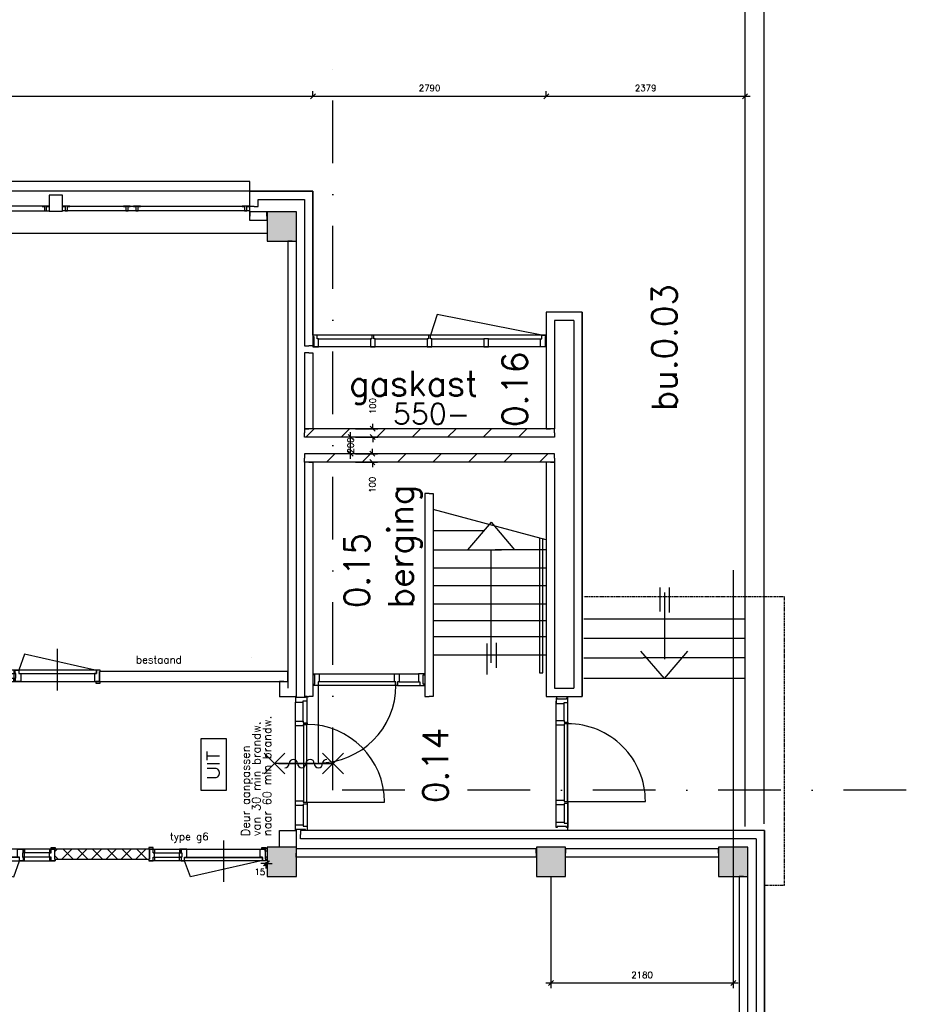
# Model space of a CAD drawing. Extents: x -29284 to 2055880, y -64816 to 121103.
# Tile 64 of 123: x 62449 to 73055, y 35941 to 47720. Entities that reach past the tile are written whole.
import ezdxf
from ezdxf.enums import TextEntityAlignment as Align

# ---------------------------------------------------------------- set-up
doc = ezdxf.new("R2010")
doc.units = 0
doc.header["$LTSCALE"] = 50
doc.header["$MEASUREMENT"] = 0
doc.header["$PDMODE"] = 3
doc.header["$PDSIZE"] = 0.1
doc.linetypes.add('DASHDOT', pattern=[1, 0.5, -0.25, 0, -0.25])
doc.linetypes.add('HIDDEN', pattern=[0.375, 0.25, -0.125])
doc.layers.get('0').update_dxf_attribs({"linetype": 'CONTINUOUS'})
doc.layers.get('DEFPOINTS').update_dxf_attribs({"linetype": 'CONTINUOUS'})
for name, color, linetype in [('_BESTAAND_ONGEIJZIGD', 8, 'CONTINUOUS'), ('_BRANDCOMPART', 6, 'DASHDOT'), ('_DETAILNUMMERS', 4, 'CONTINUOUS'), ('_KOLOMBESTAAND', 212, 'CONTINUOUS'), ('A--A22--_F123-', 9, 'CONTINUOUS'), ('A--L21--', 3, 'CONTINUOUS'), ('A--L22--', 3, 'CONTINUOUS'), ('A--L22--_F-2--', 7, 'CONTINUOUS'), ('A--L28--', 7, 'CONTINUOUS'), ('A--L32--', 7, 'CONTINUOUS'), ('A--L32--_F-2--', 7, 'CONTINUOUS'), ('A--L32--_F123-', 1, 'CONTINUOUS'), ('A--L63--', 7, 'CONTINUOUS'), ('A--L65--', 7, 'CONTINUOUS'), ('A--L65--_F-23-', 7, 'CONTINUOUS'), ('A--L65--_F123-', 7, 'CONTINUOUS'), ('A--M$1A-_F123-', 1, 'CONTINUOUS'), ('A--M1$A-_F123-', 1, 'CONTINUOUS'), ('A--T$1A-25_TEKST', 2, 'CONTINUOUS'), ('A--T$1A-_F123-_25MM', 3, 'CONTINUOUS'), ('A--T$1A-_F123-_RN', 4, 'CONTINUOUS'), ('A--T63--_F123-', 1, 'CONTINUOUS'), ('L1', 1, 'CONTINUOUS'), ('L21NIEUW', 7, 'CONTINUOUS'), ('TEKST_KOZIJNMERK', 2, 'CONTINUOUS'), ('X--LR---_CP', 7, 'CONTINUOUS')]:
    doc.layers.add(name, color=color, linetype=linetype)
doc.layers.add('bruto vloeroppervlak', color=3, linetype='CONTINUOUS', plot=False)
doc.styles.add('ALFA-0_25', font='ROMANS')
doc.styles.add('B-01', font='SIMPLEX.SHX', dxfattribs={"width": 0.8, "height": 4.5})
doc.styles.add('HIEMSTRA', font='romans.shx')
doc.dimstyles.new('STANDARD$0', dxfattribs={"dimscale": 30, "dimtxt": 2.5, "dimasz": 2, "dimexe": 2, "dimexo": 0, "dimgap": 2, "dimtad": 1, "dimdec": 0, "dimzin": 0, "dimdsep": 46, "dimtxsty": 'ALFA-0_25', "dimblk1": 'OBLIQUE', "dimblk2": 'OBLIQUE', "dimsah": 1, "dimcen": -3, "dimdle": 2, "dimclrd": 1, "dimclre": 1, "dimclrt": 2, "dimadec": 0, "dimazin": 0, "dimtfac": 0.666667, "dimtofl": 0, "dimtmove": 2, "dimatfit": 3, "dimldrblk": 'OBLIQUE', "dimfxl": 1, "dimtvp": 0.833333, "dimtolj": 1, "dimtzin": 0, "dimarcsym": 0})

# ---------------------------------------------------------------- blocks, each defined once
blk = doc.blocks.new('*U1578')
at = {"layer": 'A--L21--', "color": 8, "linetype": 'Continuous'}
for points in [[(-50, 50), (-50, 50), (705, 50), (705, 50)], [(-50, 50), (-50, 50), (705, 50), (705, 50)], [(-50, 50), (-50, 50), (705, 50), (705, 50)], [(50, -50), (50, -50), (605, -50), (605, -50)]]:
    blk.add_lwpolyline(points, dxfattribs=at)
blk = doc.blocks.new('*U1577')
at = {"layer": 'A--L21--', "color": 8, "linetype": 'Continuous'}
for points in [[(0, 0), (-50, 0), (-50, -2805), (0, -2805)], [(0, 0), (50, 0), (50, -2805), (0, -2805)], [(0, 0), (50, 0), (50, -2805), (0, -2805)], [(0, 0), (50, 0), (50, -2805), (0, -2805)]]:
    blk.add_lwpolyline(points, dxfattribs=at)
blk = doc.blocks.new('*U1576')
at = {"layer": 'A--L21--', "color": 8, "linetype": 'Continuous'}
for points in [[(0, 0), (-50, 0), (-50, 182), (-50, 182)], [(0, 0), (-50, 0), (-50, 182), (-50, 182)], [(0, 0), (-50, 0), (-50, 182), (-50, 182)], [(0, 0), (50, 0), (50, 82), (50, 82)]]:
    blk.add_lwpolyline(points, dxfattribs=at)
blk = doc.blocks.new('*U1575')
at = {"layer": 'A--L21--', "color": 8, "linetype": 'Continuous'}
for points in [[(0, 0), (-50, 0), (-50, -5350), (-50, -5350)], [(0, 0), (50, 0), (50, -5450), (50, -5450)], [(0, 0), (50, 0), (50, -5450), (50, -5450)], [(0, 0), (50, 0), (50, -5450), (50, -5450)]]:
    blk.add_lwpolyline(points, dxfattribs=at)
blk = doc.blocks.new('*U1574')
at = {"layer": 'A--L21--', "color": 8, "linetype": 'Continuous'}
for points in [[(0, 0), (0, 50), (-205, 50), (-205, 0)], [(0, 0), (0, -50), (-205, -50), (-205, 0)], [(0, 0), (0, -50), (-205, -50), (-205, 0)], [(0, 0), (0, -50), (-205, -50), (-205, 0)]]:
    blk.add_lwpolyline(points, dxfattribs=at)
blk = doc.blocks.new('*U1573')
at = {"layer": 'A--L21--', "color": 8, "linetype": 'Continuous'}
for points in [[(0, 0), (-50, 0), (-50, -2805), (-50, -2805)], [(0, 0), (-50, 0), (-50, -2805), (-50, -2805)], [(0, 0), (-50, 0), (-50, -2805), (-50, -2805)], [(0, 0), (50, 0), (50, -2705), (50, -2705)]]:
    blk.add_lwpolyline(points, dxfattribs=at)
blk = doc.blocks.new('*U1572')
at = {"layer": 'A--L21--', "color": 8, "linetype": 'Continuous'}
for points in [[(50, 50), (50, 50), (-380, 50), (-380, 50)], [(50, 50), (50, 50), (-380, 50), (-380, 50)], [(50, 50), (50, 50), (-380, 50), (-380, 50)], [(-50, -50), (-50, -50), (-280, -50), (-280, -50)]]:
    blk.add_lwpolyline(points, dxfattribs=at)
blk = doc.blocks.new('*U1571')
at = {"layer": 'A--L21--', "color": 8, "linetype": 'Continuous'}
for points in [[(50, 50), (50, 50), (50, -4548), (50, -4548)], [(50, 50), (50, 50), (50, -4548), (50, -4548)], [(50, 50), (50, 50), (50, -4548), (50, -4548)], [(-50, -50), (-50, -50), (-50, -4448), (-50, -4448)]]:
    blk.add_lwpolyline(points, dxfattribs=at)
blk = doc.blocks.new('*U1570')
at = {"layer": 'A--L21--', "color": 8, "linetype": 'Continuous'}
for points in [[(50, 50), (50, 50), (-5500, 50), (-5500, 0)], [(50, 50), (50, 50), (-5500, 50), (-5500, 0)], [(50, 50), (50, 50), (-5500, 50), (-5500, 0)], [(-50, -50), (-50, -50), (-5500, -50), (-5500, 0)]]:
    blk.add_lwpolyline(points, dxfattribs=at)
blk = doc.blocks.new('*U1569')
at = {"layer": 'A--L21--', "color": 8, "linetype": 'Continuous'}
for points in [[(0, 0), (0, 50), (-2869.9877, 50), (-2869.9877, 0)], [(0, 0), (0, -50), (-2869.9877, -50), (-2869.9877, 0)], [(0, 0), (0, -50), (-2869.9877, -50), (-2869.9877, 0)], [(0, 0), (0, -50), (-2869.9877, -50), (-2869.9877, 0)]]:
    blk.add_lwpolyline(points, dxfattribs=at)
blk = doc.blocks.new('*U1568')
at = {"layer": 'A--L21--', "color": 8, "linetype": 'Continuous'}
for points in [[(0, 0), (0, 50), (-1830.0123, 50), (-1830.0123, 0)], [(0, 0), (0, -50), (-1830.0123, -50), (-1830.0123, 0)], [(0, 0), (0, -50), (-1830.0123, -50), (-1830.0123, 0)], [(0, 0), (0, -50), (-1830.0123, -50), (-1830.0123, 0)]]:
    blk.add_lwpolyline(points, dxfattribs=at)
blk = doc.blocks.new('*U1567')
at = {"layer": 'A--L21--', "color": 8, "linetype": 'Continuous'}
for points in [[(0, 0), (-50, 0), (-50, -181), (-50, -181)], [(0, 0), (50, 0), (50, -81), (50, -81)], [(0, 0), (50, 0), (50, -81), (50, -81)], [(0, 0), (50, 0), (50, -81), (50, -81)]]:
    blk.add_lwpolyline(points, dxfattribs=at)
blk = doc.blocks.new('*U1566')
at = {"layer": 'A--L21--', "color": 8, "linetype": 'Continuous'}
for points in [[(50, 50), (50, 50), (50, 50), (50, 50)], [(-50, -50), (-50, -50), (150, -50), (150, -50)], [(-50, -50), (-50, -50), (150, -50), (150, -50)], [(-50, -50), (-50, -50), (150, -50), (150, -50)]]:
    blk.add_lwpolyline(points, dxfattribs=at)
blk = doc.blocks.new('*U1565')
at = {"layer": 'A--L21--', "color": 8, "linetype": 'Continuous'}
for points in [[(50, 50), (50, 50), (280, 50), (280, 50)], [(-50, -50), (-50, -50), (380, -50), (380, -50)], [(-50, -50), (-50, -50), (380, -50), (380, -50)], [(-50, -50), (-50, -50), (380, -50), (380, -50)]]:
    blk.add_lwpolyline(points, dxfattribs=at)
blk = doc.blocks.new('*U1564')
at = {"layer": 'A--L21--', "color": 8, "linetype": 'Continuous'}
for points in [[(0, 0), (-50, 0), (-50, -2430), (0, -2430)], [(0, 0), (50, 0), (50, -2430), (0, -2430)], [(0, 0), (50, 0), (50, -2430), (0, -2430)], [(0, 0), (50, 0), (50, -2430), (0, -2430)]]:
    blk.add_lwpolyline(points, dxfattribs=at)
blk = doc.blocks.new('*U1563')
at = {"layer": 'A--L21--', "color": 8, "linetype": 'Continuous'}
for points in [[(50, 50), (50, 50), (50, -6149), (50, -6149)], [(50, 50), (50, 50), (50, -6149), (50, -6149)], [(50, 50), (50, 50), (50, -6149), (50, -6149)], [(-50, -50), (-50, -50), (-50, -6049), (-50, -6049)]]:
    blk.add_lwpolyline(points, dxfattribs=at)
blk = doc.blocks.new('*U1562')
at = {"layer": 'A--L21--', "color": 8, "linetype": 'Continuous'}
for points in [[(0, 0), (-50, 0), (-50, -5050), (0, -5050)], [(0, 0), (50, 0), (50, -5050), (0, -5050)], [(0, 0), (50, 0), (50, -5050), (0, -5050)], [(0, 0), (50, 0), (50, -5050), (0, -5050)]]:
    blk.add_lwpolyline(points, dxfattribs=at)
blk = doc.blocks.new('*U1558')
at = {"layer": 'A--L21--', "color": 8, "linetype": 'Continuous'}
for points in [[(50, 50), (50, 50), (50, -1802), (0, -1802)], [(50, 50), (50, 50), (50, -1802), (0, -1802)], [(50, 50), (50, 50), (50, -1802), (0, -1802)], [(-50, -50), (-50, -50), (-50, -1802), (0, -1802)]]:
    blk.add_lwpolyline(points, dxfattribs=at)
blk = doc.blocks.new('Q060089-')
at = {"layer": 'A--L63--', "linetype": 'Continuous'}
blk.add_lwpolyline([(0, 0), (0, 300), (620, 300), (620, 0)], close=True, dxfattribs=at)
at = {"layer": 'X--LR---_CP'}
blk.add_point((620, 0), dxfattribs=at)
blk.add_point((620, 0), dxfattribs=at)
blk.add_point((620, 0), dxfattribs=at)
at = {"layer": 'A--T63--_F123-', "style": 'ALFA-0_25', "width": 1.088889}
blk.add_text('UIT', height=150, dxfattribs=at).set_placement((124, 79), (474, 79), align=Align.FIT)
blk = doc.blocks.new('*U1346')
at = {"layer": 'A--A22--_F123-', "linetype": 'Continuous'}
h = blk.add_hatch(dxfattribs=at)
h.set_pattern_fill('ALFALINE', color=256, scale=300, style=0)
h.set_pattern_definition([(45, (-68847.05, -42776.86), (-212.132, 212.132), [])])
h.paths.add_polyline_path([(0, 0), (0, 50), (-2990, 50), (-2990, 0), (-2990, -50), (0, -50)])
at = {"layer": 'A--L22--_F-2--', "color": 3, "linetype": 'Continuous'}
for points in [[(0, 0), (0, 50), (-2990, 50), (-2990, 0)], [(0, 0), (0, -50), (-2990, -50), (-2990, 0)]]:
    blk.add_lwpolyline(points, dxfattribs=at)
blk = doc.blocks.new('_OBLIQUE')
at = {"color": 0, "linetype": 'ByBlock'}
blk.add_line((-0.5, -0.5), (0.5, 0.5), dxfattribs=at)
blk = doc.blocks.new('*D99')
at = {"layer": 'A--M$1A-_F123-', "color": 1, "lineweight": -2, "transparency": 16777216}
for p, q in [((66407, 42467), (66407, 42787)), ((66579, 42727), (66347, 42727)), ((66579, 42527), (66347, 42527))]:
    blk.add_line(p, q, dxfattribs=at)
at = {"layer": 'DEFPOINTS', "color": 0, "transparency": 16777216}
for p in [(66407, 42727), (66579, 42727), (66579, 42527)]:
    blk.add_point(p, dxfattribs=at)
at = {"layer": 'A--M$1A-_F123-', "color": 1, "lineweight": -2, "transparency": 16777216, "xscale": 60, "yscale": 60, "zscale": 60}
for p, rotation in [((66407, 42727), 90), ((66407, 42527), 270)]:
    blk.add_blockref('_OBLIQUE', p, dxfattribs=dict(at, rotation=rotation))
at = {"layer": 'A--M$1A-_F123-', "color": 2, "transparency": 16777216, "insert": (66407, 42627), "char_height": 75, "attachment_point": 5, "rotation": 90, "style": 'ALFA-0_25'}
blk.add_mtext('\\A1;200', dxfattribs=at)
blk = doc.blocks.new('*U1345')
at = {"layer": 'A--L21--', "color": 8, "linetype": 'Continuous'}
for points in [[(0, 0), (-50, 0), (-50, -907), (0, -907)], [(0, 0), (50, 0), (50, -907), (0, -907)], [(0, 0), (50, 0), (50, -907), (0, -907)], [(0, 0), (50, 0), (50, -907), (0, -907)]]:
    blk.add_lwpolyline(points, dxfattribs=at)
blk = doc.blocks.new('*U1344')
at = {"layer": 'A--L21--', "color": 8, "linetype": 'Continuous'}
for points in [[(-50, 50), (-50, 50), (-50, -1343), (0, -1343)], [(-50, 50), (-50, 50), (-50, -1343), (0, -1343)], [(-50, 50), (-50, 50), (-50, -1343), (0, -1343)], [(50, -50), (50, -50), (50, -1343), (0, -1343)]]:
    blk.add_lwpolyline(points, dxfattribs=at)
blk = doc.blocks.new('*U1343')
at = {"layer": 'A--A22--_F123-', "linetype": 'Continuous'}
h = blk.add_hatch(dxfattribs=at)
h.set_pattern_fill('ALFALINE', color=256, scale=300, style=0)
h.set_pattern_definition([(45, (-68847.05, -42476.84), (-212.132, 212.132), [])])
h.paths.add_polyline_path([(0, 0), (0, -50), (-2990, -50), (-2990, 0), (-2990, 50), (0, 50)])
at = {"layer": 'A--L22--_F-2--', "color": 3, "linetype": 'Continuous'}
for points in [[(0, 0), (0, 50), (-2990, 50), (-2990, 0)], [(0, 0), (0, -50), (-2990, -50), (-2990, 0)]]:
    blk.add_lwpolyline(points, dxfattribs=at)
blk = doc.blocks.new('*D100')
at = {"layer": 'A--M$1A-_F123-', "color": 1, "lineweight": -2, "transparency": 16777216}
for p, q in [((66466, 42527), (66728, 42527)), ((66668, 42527), (66668, 42587)), ((66466, 42427), (66728, 42427)), ((66668, 42427), (66668, 42367))]:
    blk.add_line(p, q, dxfattribs=at)
at = {"layer": 'DEFPOINTS', "color": 0, "transparency": 16777216}
for p in [(66466, 42527), (66668, 42527), (66466, 42427)]:
    blk.add_point(p, dxfattribs=at)
at = {"layer": 'A--M$1A-_F123-', "color": 1, "lineweight": -2, "transparency": 16777216, "xscale": 60, "yscale": 60, "zscale": 60}
for p, rotation in [((66668, 42527), 270), ((66668, 42427), 90)]:
    blk.add_blockref('_OBLIQUE', p, dxfattribs=dict(at, rotation=rotation))
at = {"layer": 'A--M$1A-_F123-', "color": 2, "transparency": 16777216, "insert": (66668, 42156), "char_height": 75, "attachment_point": 5, "rotation": 90, "style": 'ALFA-0_25'}
blk.add_mtext('\\A1;100', dxfattribs=at)
blk = doc.blocks.new('*D101')
at = {"layer": 'A--M$1A-_F123-', "color": 1, "lineweight": -2, "transparency": 16777216}
for p, q in [((66672, 42827), (66672, 42887)), ((66466, 42827), (66732, 42827)), ((66466, 42727), (66732, 42727)), ((66672, 42727), (66672, 42667))]:
    blk.add_line(p, q, dxfattribs=at)
at = {"layer": 'DEFPOINTS', "color": 0, "transparency": 16777216}
for p in [(66466, 42827), (66672, 42827), (66466, 42727)]:
    blk.add_point(p, dxfattribs=at)
at = {"layer": 'A--M$1A-_F123-', "color": 1, "lineweight": -2, "transparency": 16777216, "xscale": 60, "yscale": 60, "zscale": 60}
for p, rotation in [((66672, 42827), 270), ((66672, 42727), 90)]:
    blk.add_blockref('_OBLIQUE', p, dxfattribs=dict(at, rotation=rotation))
at = {"layer": 'A--M$1A-_F123-', "color": 2, "transparency": 16777216, "insert": (66672, 43098), "char_height": 75, "attachment_point": 5, "rotation": 90, "style": 'ALFA-0_25'}
blk.add_mtext('\\A1;100', dxfattribs=at)
blk = doc.blocks.new('KOLOM400')
at = {"layer": 'A--L28--', "color": 3}
blk.add_lwpolyline([(-200, 0), (200, 0), (200, 400), (-200, 400)], close=True, dxfattribs=at)
blk = doc.blocks.new('S060204-')
at = {"layer": 'A--L65--_F-23-', "color": 255}
blk.add_circle((0, 0), 0.0123, dxfattribs=at)
at = {"layer": 'A--L65--_F123-', "color": 1, "linetype": 'Continuous'}
for points in [[(-1.25, 6.25), (1.25, 3.75)], [(1.25, 6.25), (-1.25, 3.75)], [(0, 0), (0, 5)]]:
    blk.add_lwpolyline(points, dxfattribs=at)
blk = doc.blocks.new('S060205A')
at = {"layer": 'A--L65--_F-23-', "color": 255}
blk.add_circle((0, -0.0123), 0.0123, dxfattribs=at)
at = {"layer": 'A--L65--_F123-', "color": 1, "linetype": 'Continuous'}
blk.add_lwpolyline([(0, -0.0123), (0, 6.2377)], dxfattribs=at)
for points in [[(-0.5, 5.7377, 0.41), (0, 5.2377)], [(0, 4.2377, 1), (0, 5.2377)], [(0, 4.2377, 1), (0, 3.2377)], [(0, 2.2377, 1), (0, 3.2377)], [(0, 2.2377, 1), (0, 1.2377)], [(0.5, 0.7377, 0.41), (0, 1.2377)]]:
    blk.add_lwpolyline(points, format="xyb", dxfattribs=at)
at = {"layer": 'A--L65--', "xscale": -1}
blk.add_blockref('S060204-', (0, 1.4877), dxfattribs=at)
blk.add_blockref('S060204-', (0, 1.4877), dxfattribs=at)
at = {"layer": 'A--L65--', "rotation": 180}
blk.add_blockref('S060204-', (0, 4.4877), dxfattribs=at)
blk.add_blockref('S060204-', (0, 4.4877), dxfattribs=at)
blk = doc.blocks.new('*D117')
at = {"layer": 'A--M$1A-_F123-', "color": 1, "lineweight": -2, "transparency": 16777216}
for p, q in [((70984, 41133), (70984, 36136)), ((68804, 37472), (68804, 36136)), ((71044, 36196), (68744, 36196))]:
    blk.add_line(p, q, dxfattribs=at)
at = {"layer": 'DEFPOINTS', "color": 0, "transparency": 16777216}
for p in [(70984, 41133), (68804, 37472), (68804, 36196)]:
    blk.add_point(p, dxfattribs=at)
at = {"layer": 'A--M$1A-_F123-', "color": 1, "lineweight": -2, "transparency": 16777216, "xscale": 60, "yscale": 60, "zscale": 60, "rotation": 180}
blk.add_blockref('_OBLIQUE', (68804, 36196), dxfattribs=at)
at = {"layer": 'A--M$1A-_F123-', "color": 1, "lineweight": -2, "transparency": 16777216, "xscale": 60, "yscale": 60, "zscale": 60}
blk.add_blockref('_OBLIQUE', (70984, 36196), dxfattribs=at)
at = {"layer": 'A--M$1A-_F123-', "color": 2, "transparency": 16777216, "insert": (69894, 36293), "char_height": 75, "attachment_point": 5, "style": 'ALFA-0_25'}
blk.add_mtext('\\A1;2180', dxfattribs=at)
blk = doc.blocks.new('*D372')
at = {"layer": 'A--M$1A-_F123-', "color": 1, "linetype": 'Continuous', "lineweight": -2, "transparency": 16777216}
for p, q in [((65897, 46805), (68807, 46805)), ((65957, 46805), (65957, 46865)), ((68747, 46805), (68747, 46865))]:
    blk.add_line(p, q, dxfattribs=at)
at = {"layer": 'DEFPOINTS', "color": 0, "linetype": 'Continuous', "transparency": 16777216}
for p in [(65957, 46805), (68747, 46805), (68747, 46805)]:
    blk.add_point(p, dxfattribs=at)
at = {"layer": 'A--M$1A-_F123-', "color": 1, "linetype": 'Continuous', "lineweight": -2, "transparency": 16777216, "xscale": 60, "yscale": 60, "zscale": 60, "rotation": 180}
blk.add_blockref('_OBLIQUE', (65957, 46805), dxfattribs=at)
at = {"layer": 'A--M$1A-_F123-', "color": 1, "linetype": 'Continuous', "lineweight": -2, "transparency": 16777216, "xscale": 60, "yscale": 60, "zscale": 60}
blk.add_blockref('_OBLIQUE', (68747, 46805), dxfattribs=at)
at = {"layer": 'A--M$1A-_F123-', "color": 2, "linetype": 'Continuous', "transparency": 16777216, "insert": (67352, 46903), "char_height": 75, "attachment_point": 5, "style": 'ALFA-0_25'}
blk.add_mtext('\\A1;2790', dxfattribs=at)
blk = doc.blocks.new('*D373')
at = {"layer": 'A--M$1A-_F123-', "color": 1, "linetype": 'Continuous', "lineweight": -2, "transparency": 16777216}
for p, q in [((68687, 46805), (71186, 46805)), ((68747, 46805), (68747, 46865)), ((71126, 46805), (71126, 46865))]:
    blk.add_line(p, q, dxfattribs=at)
at = {"layer": 'DEFPOINTS', "color": 0, "linetype": 'Continuous', "transparency": 16777216}
for p in [(68747, 46805), (71126, 46805), (71126, 46805)]:
    blk.add_point(p, dxfattribs=at)
at = {"layer": 'A--M$1A-_F123-', "color": 1, "linetype": 'Continuous', "lineweight": -2, "transparency": 16777216, "xscale": 60, "yscale": 60, "zscale": 60, "rotation": 180}
blk.add_blockref('_OBLIQUE', (68747, 46805), dxfattribs=at)
at = {"layer": 'A--M$1A-_F123-', "color": 1, "linetype": 'Continuous', "lineweight": -2, "transparency": 16777216, "xscale": 60, "yscale": 60, "zscale": 60}
blk.add_blockref('_OBLIQUE', (71126, 46805), dxfattribs=at)
at = {"layer": 'A--M$1A-_F123-', "color": 2, "linetype": 'Continuous', "transparency": 16777216, "insert": (69937, 46903), "char_height": 75, "attachment_point": 5, "style": 'ALFA-0_25'}
blk.add_mtext('\\A1;2379', dxfattribs=at)
blk = doc.blocks.new('*D374')
at = {"layer": 'A--M$1A-_F123-', "color": 1, "linetype": 'Continuous', "lineweight": -2, "transparency": 16777216}
for p, q in [((48217, 46805), (66017, 46805)), ((48277, 46805), (48277, 46865)), ((65957, 46805), (65957, 46865))]:
    blk.add_line(p, q, dxfattribs=at)
at = {"layer": 'DEFPOINTS', "color": 0, "linetype": 'Continuous', "transparency": 16777216}
for p in [(48277, 46805), (65957, 46805), (65957, 46805)]:
    blk.add_point(p, dxfattribs=at)
at = {"layer": 'A--M$1A-_F123-', "color": 1, "linetype": 'Continuous', "lineweight": -2, "transparency": 16777216, "xscale": 60, "yscale": 60, "zscale": 60, "rotation": 180}
blk.add_blockref('_OBLIQUE', (48277, 46805), dxfattribs=at)
at = {"layer": 'A--M$1A-_F123-', "color": 1, "linetype": 'Continuous', "lineweight": -2, "transparency": 16777216, "xscale": 60, "yscale": 60, "zscale": 60}
blk.add_blockref('_OBLIQUE', (65957, 46805), dxfattribs=at)
at = {"layer": 'A--M$1A-_F123-', "color": 2, "linetype": 'Continuous', "transparency": 16777216, "insert": (57117, 46903), "char_height": 75, "attachment_point": 5, "style": 'ALFA-0_25'}
blk.add_mtext('\\A1;17680', dxfattribs=at)
blk = doc.blocks.new('*D727')
at = {"layer": 'A--M1$A-_F123-', "color": 1, "lineweight": -2, "transparency": 16777216}
for p, q in [((65394, 37626), (65334, 37626)), ((65394, 37642), (65394, 37566)), ((65409, 37642), (65409, 37566)), ((65409, 37626), (65469, 37626))]:
    blk.add_line(p, q, dxfattribs=at)
at = {"layer": 'DEFPOINTS', "color": 0, "transparency": 16777216}
for p in [(65394, 37642), (65409, 37642), (65409, 37626)]:
    blk.add_point(p, dxfattribs=at)
at = {"layer": 'A--M1$A-_F123-', "color": 1, "lineweight": -2, "transparency": 16777216, "xscale": 60, "yscale": 60, "zscale": 60}
blk.add_blockref('_OBLIQUE', (65394, 37626), dxfattribs=at)
at = {"layer": 'A--M1$A-_F123-', "color": 1, "lineweight": -2, "transparency": 16777216, "xscale": 60, "yscale": 60, "zscale": 60, "rotation": 180}
blk.add_blockref('_OBLIQUE', (65409, 37626), dxfattribs=at)
at = {"layer": 'A--M1$A-_F123-', "color": 2, "transparency": 16777216, "insert": (65321, 37526), "char_height": 75, "attachment_point": 5, "style": 'ALFA-0_25'}
blk.add_mtext('\\A1;15', dxfattribs=at)
blk = doc.blocks.new('A$C2EE40F78')
at = {"layer": '_DETAILNUMMERS', "color": 2}
for points in [[(8, 139), (8, 18), (0, 18), (0, 0), (51, 0), (51, 43), (68, 43), (68, 96), (51, 96), (51, 139)], [(68, 96), (51, 96), (51, 139), (68, 139)], [(384, 139), (367, 139), (367, 96), (384, 96)], [(384, 139), (384, 96), (392, 96), (392, 43), (384, 43), (384, 0), (427, 0), (427, 43), (452, 43), (452, 139)], [(1392, 139), (1392, 18), (1400, 18), (1400, 0), (1357, 0), (1357, 43), (1332, 43), (1332, 139)], [(68, 0), (51, 0), (51, 43), (68, 43)], [(392, 43), (367, 43), (367, 96), (392, 96)], [(384, 0), (367, 0), (367, 43), (384, 43)]]:
    blk.add_lwpolyline(points, close=True, dxfattribs=at)
at = {"layer": 'A--L32--', "color": 1}
for p, q in [((51, 139), (1332, 139)), ((1400, 0), (0, 0)), ((51, 96), (392, 96)), ((51, 43), (392, 43)), ((452, 43), (1332, 43))]:
    blk.add_line(p, q, dxfattribs=at)
for points in [[(0, 139), (51, 139), (51, 157), (0, 157)], [(1400, 139), (1349, 139), (1349, 157), (1400, 157)], [(1357, 40), (1357, 0), (427, 0), (427, 40)]]:
    blk.add_lwpolyline(points, close=True, dxfattribs=at)
at = {"layer": 'A--L32--_F-2--', "color": 1, "linetype": 'Continuous'}
blk.add_lwpolyline([(1343, 0), (496.75, -191.25), (427, 0)], dxfattribs=at)
at = {"layer": 'A--L32--_F123-', "color": 1, "linetype": 'Continuous'}
blk.add_lwpolyline([(892, 243.62), (892, -253.38)], dxfattribs=at)
at = {"layer": 'X--LR---_CP'}
blk.add_point((532, 43), dxfattribs=at)
blk.add_point((532, 43), dxfattribs=at)
blk.add_point((532, 43), dxfattribs=at)

msp = doc.modelspace()

# ---------------------------------------------------------------- hatches: boundary and pattern name
at = {"layer": '_KOLOMBESTAAND'}
for points in [[(65409.5, 45071.9), (65759.5, 45071.9), (65759.5, 45421.9), (65409.5, 45421.9)], [(65409.5, 45071.9), (65759.5, 45071.9), (65759.5, 45421.9), (65409.5, 45421.9)], [(65409.5, 37471.9), (65759.5, 37471.9), (65759.5, 37821.9), (65409.5, 37821.9)], [(65409.5, 37471.9), (65759.5, 37471.9), (65759.5, 37821.9), (65409.5, 37821.9)], [(68629.4, 37471.9), (68979.4, 37471.9), (68979.4, 37821.9), (68629.4, 37821.9)], [(68629.4, 37471.9), (68979.4, 37471.9), (68979.4, 37821.9), (68629.4, 37821.9)], [(70809.5, 37471.9), (71159.5, 37471.9), (71159.5, 37821.9), (70809.5, 37821.9)], [(70809.5, 37471.9), (71159.5, 37471.9), (71159.5, 37821.9), (70809.5, 37821.9)]]:
    msp.add_hatch(color=256, dxfattribs=at).paths.add_polyline_path(points)
at = {"layer": 'A--L21--', "linetype": 'Continuous'}
h = msp.add_hatch(dxfattribs=at)
h.set_pattern_fill('ANSI37', color=1, scale=1000, style=0)
h.set_pattern_definition([(45, (9545.75, 1946.27), (-88.38835, 88.38835), []), (135, (9545.75, 1946.27), (-88.38835, -88.38835), [])])
h.paths.add_polyline_path([(63732, 37676.9), (63852.3, 37676.9), (63872.5, 37676.9), (64002.5, 37676.9), (64002.5, 37796.9), (62866.5, 37796.9), (62866.5, 37676.9)])

# ---------------------------------------------------------------- linework, layer by layer
at = {"layer": '_BESTAAND_ONGEIJZIGD', "color": 8}
for p, q in [((68747, 43947.5), (65957, 43947.5)), ((66024.1, 43902.4), (66646, 43901.7)), ((66702, 43902.3), (67326, 43902.3)), ((67380, 43902.2), (68002, 43902.3)), ((68058, 43902.3), (68680, 43901.6)), ((68746.9, 43808.5), (65957.2, 43808.5)), ((68747, 41498.1), (67397, 41860.7)), ((68087.3, 41707.4), (67806.3, 41377.5)), ((68087.3, 41707.4), (68368.3, 41377.5)), ((68002.2, 41607.5), (67397, 41607.5)), ((67397, 41377.5), (68212.2, 41377.5)), ((68087.3, 40027.5), (68087.3, 41377.5)), ((68434.2, 41377.5), (68137.9, 41377.5)), ((68747, 41377.5), (68434.2, 41377.5)), ((68747, 41157.5), (67397, 41157.5)), ((68747, 40947.5), (67397, 40947.5)), ((70111.9, 40639.2), (70111.9, 40928.1)), ((70221.9, 40629.2), (70221.9, 40929.2)), ((70161.9, 40869.2), (70161.9, 40070.3)), ((68747, 40727.5), (67397, 40727.5)), ((68747, 40527.5), (67397, 40527.5)), ((68739, 40337.5), (67397, 40337.5)), ((68747, 40337.5), (68739, 40337.5)), ((68037.3, 40257.5), (68037.3, 39887.5)), ((68147.3, 40267.5), (68147.3, 39967.5)), ((70161.9, 39837.5), (70442.9, 40167.4)), ((68747, 40117.5), (67397, 40117.5))]:
    msp.add_line(p, q, dxfattribs=at)
at = {"layer": '_BESTAAND_ONGEIJZIGD'}
msp.add_line((65225.4, 40092.1), (65225.4, 40092.1), dxfattribs=at)
at = {"layer": '_BESTAAND_ONGEIJZIGD', "linetype": 'Continuous'}
for p, q in [((66033, 39893.6), (67220, 39893.6)), ((66020, 39798), (66020, 39758)), ((66943.2, 39798), (66020, 39798)), ((66020, 39798), (66020, 39798)), ((66020, 39758), (66020, 38828)), ((66020, 39758), (66946.2, 39758)), ((66946.2, 39758), (66943.2, 39798)), ((66968, 39754.6), (67235, 39754.6)), ((66987, 39799.8), (67220, 39799.8)), ((65748, 38088.9), (65748, 39554.9)), ((65841.8, 39326.9), (65841.8, 39554.9)), ((65887, 39307.9), (65887, 39569.9)), ((68868.3, 38091.7), (68868.3, 39568.5)), ((68962.1, 39335.5), (68962.1, 39538.5)), ((69007.3, 39316.5), (69007.3, 39553.5)), ((65883.6, 39286), (65843.6, 39283)), ((65843.6, 39283), (65843.6, 38359.9)), ((65883.6, 38359.9), (65883.6, 39286)), ((65841.8, 38318.9), (65841.8, 38088.9)), ((65843.6, 38359.9), (65883.6, 38359.9)), ((65843.6, 38359.9), (65843.6, 38359.9)), ((65883.6, 38359.9), (66813.6, 38359.9)), ((65887, 38337.9), (65887, 38073.9)), ((68962.1, 38327.5), (68962.1, 38121.7)), ((69007.3, 38346.5), (69007.3, 38106.7))]:
    msp.add_line(p, q, dxfattribs=at)
at = {"layer": '_BESTAAND_ONGEIJZIGD', "color": 8, "linetype": 'Continuous'}
msp.add_lwpolyline([(71126.4, 38067.5), (71126.4, 49347.5), (71349.8, 49347.5), (71349.8, 38098.7)], dxfattribs=at)
at = {"layer": '_BESTAAND_ONGEIJZIGD', "color": 8}
for points in [[(68695, 43947.6), (67442.5, 44191.7), (67363, 43947.6)], [(68667, 41519.6), (68667, 39906.5), (68707, 39906.5), (68707, 41508.8)]]:
    msp.add_lwpolyline(points, dxfattribs=at)
for points in [[(65957.2, 43817.5), (65957.2, 43808.5), (66024.2, 43808.6), (66024.1, 43902.4), (66009.1, 43902.3), (66009, 43947.6), (65957, 43947.5), (65957.1, 43929.5), (65969.1, 43929.6), (65969.2, 43817.6), (65957.2, 43817.5)], [(66647.9, 43808.6), (66699.9, 43808.5), (66701.9, 43808.5), (66702, 43902.3), (66702, 43902.3), (66685, 43902.3), (66685, 43945.5), (66683, 43947.5), (66665, 43947.5), (66663, 43945.5), (66663, 43902.3), (66648, 43902.3), (66646, 43902.3), (66645.9, 43808.6)], [(67325.9, 43808.5), (67377.9, 43808.5), (67379.9, 43808.5), (67380, 43902.2), (67380, 43902.2), (67363, 43902.2), (67363, 43945.5), (67361, 43947.5), (67343, 43947.5), (67341, 43945.5), (67341, 43902.3), (67326, 43902.3), (67324, 43902.3), (67323.9, 43808.5)], [(68746.9, 43817.5), (68746.9, 43808.5), (68679.9, 43808.6), (68680, 43902.4), (68695, 43902.3), (68695, 43947.6), (68747, 43947.5), (68747, 43929.5), (68735, 43929.6), (68734.9, 43817.6), (68746.9, 43817.5)], [(68003.9, 43808.6), (68055.9, 43808.5), (68057.9, 43808.5), (68058, 43902.3), (68058, 43902.3), (68058, 43902.3), (68058, 43902.3), (68058, 43902.3), (68058, 43902.3), (68058, 43902.3), (68058, 43902.3), (68002, 43902.3), (68002, 43902.3), (68001.9, 43808.6)]]:
    msp.add_lwpolyline(points, close=True, dxfattribs=at)
at = {"layer": '_BESTAAND_ONGEIJZIGD', "linetype": 'Continuous'}
for points in [[(65966, 39884.6), (65966, 39893.6), (66033, 39893.6), (66033, 39799.8), (66018, 39799.8), (66018, 39754.6), (65966, 39754.6), (65966, 39772.6), (65978, 39772.6), (65978, 39884.6), (65966, 39884.6)], [(66933, 39893.6), (66985, 39893.6), (66987, 39893.6), (66987, 39799.8), (66987, 39799.8), (66970, 39799.8), (66970, 39756.6), (66968, 39754.6), (66950, 39754.6), (66948, 39756.6), (66948, 39799.8), (66933, 39799.8), (66931, 39799.8), (66931, 39893.6)], [(67287, 39884.6), (67287, 39893.6), (67220, 39893.6), (67220, 39799.8), (67235, 39799.8), (67235, 39754.6), (67287, 39754.6), (67287, 39772.6), (67275, 39772.6), (67275, 39884.6), (67287, 39884.6)], [(68877.3, 39605.5), (68868.3, 39605.5), (68868.3, 39538.5), (68962.1, 39538.5), (68962.1, 39553.5), (69007.3, 39553.5), (69007.3, 39605.5), (68989.3, 39605.5), (68989.3, 39593.5), (68877.3, 39593.5), (68877.3, 39605.5)], [(65748, 39272.9), (65748, 39324.9), (65748, 39326.9), (65841.8, 39326.9), (65841.8, 39326.9), (65841.8, 39309.9), (65885, 39309.9), (65887, 39307.9), (65887, 39289.9), (65885, 39287.9), (65841.8, 39287.9), (65841.8, 39272.9), (65841.8, 39270.9), (65748, 39270.9)], [(65843.6, 38359.9), (65883.6, 38359.9), (65883.6, 39286), (65843.6, 39283), (65843.6, 38359.9)], [(68868.3, 39281.5), (68868.3, 39333.5), (68868.3, 39335.5), (68962.1, 39335.5), (68962.1, 39335.5), (68962.1, 39318.5), (69005.3, 39318.5), (69007.3, 39316.5), (69007.3, 39298.5), (69005.3, 39296.5), (68962.1, 39296.5), (68962.1, 39281.5), (68962.1, 39279.5), (68868.3, 39279.5)], [(68963.9, 38368.5), (69003.9, 38368.5), (69003.9, 39294.7), (68963.9, 39291.7), (68963.9, 38368.5)], [(68963.9, 38368.5), (69003.9, 38368.5), (69003.9, 39294.7), (68963.9, 39291.7), (68963.9, 38368.5)], [(65748, 38320.9), (65748, 38372.9), (65748, 38374.9), (65841.8, 38374.9), (65841.8, 38374.9), (65841.8, 38357.9), (65885, 38357.9), (65887, 38355.9), (65887, 38337.9), (65885, 38335.9), (65841.8, 38335.9), (65841.8, 38320.9), (65841.8, 38318.9), (65748, 38318.9)], [(68868.3, 38329.5), (68868.3, 38381.5), (68868.3, 38383.5), (68962.1, 38383.5), (68962.1, 38383.5), (68962.1, 38366.5), (69005.3, 38366.5), (69007.3, 38364.5), (69007.3, 38346.5), (69005.3, 38344.5), (68962.1, 38344.5), (68962.1, 38329.5), (68962.1, 38327.5), (68868.3, 38327.5)], [(65757, 38021.9), (65748, 38021.9), (65748, 38088.9), (65841.8, 38088.9), (65841.8, 38073.9), (65887, 38073.9), (65887, 38021.9), (65869, 38021.9), (65869, 38033.9), (65757, 38033.9), (65757, 38021.9)], [(68877.3, 38054.7), (68868.3, 38054.7), (68868.3, 38121.7), (68962.1, 38121.7), (68962.1, 38106.7), (69007.3, 38106.7), (69007.3, 38054.7), (68989.3, 38054.7), (68989.3, 38066.7), (68877.3, 38066.7), (68877.3, 38054.7)]]:
    msp.add_lwpolyline(points, close=True, dxfattribs=at)
at = {"layer": '_BESTAAND_ONGEIJZIGD'}
msp.add_lwpolyline([(65757, 39621.9), (65748, 39621.9), (65748, 39554.9), (65841.8, 39554.9), (65841.8, 39569.9), (65887, 39569.9), (65887, 39621.9), (65869, 39621.9), (65869, 39609.9), (65757, 39609.9), (65757, 39621.9)], close=True, dxfattribs=at)
at = {"layer": '_BESTAAND_ONGEIJZIGD', "linetype": 'Continuous'}
msp.add_lwpolyline([(69003.9, 38368.5), (69933.9, 38368.5, 0.4142136), (69003.9, 39298.5)], format="xyb", dxfattribs=at)
for points in [[(65657, 37821.9), (65557, 37821.9), (65557, 38021.9), (65657, 38021.9)], [(65657, 38021.9), (65757, 38021.9), (65757, 37821.9), (65657, 37821.9)]]:
    msp.add_lwpolyline(points, dxfattribs=at)
for centre, radius, start, end in [((66020.2, 39757.9), 929.9, 269.9923, 359.9923), ((65883.6, 38359.9), 930, 0, 90)]:
    msp.add_arc(centre, radius, start, end, dxfattribs=at)
for p in [(65966, 39893.6), (66959, 39893.6), (67287, 39893.6), (67287, 39893.6), (68868.3, 39605.5), (68868.3, 39605.5), (68868.3, 39605.5), (68868.3, 38054.7), (68868.3, 38054.7), (65748, 38046), (65748, 38046)]:
    msp.add_point(p, dxfattribs=at)
at = {"layer": '_BESTAAND_ONGEIJZIGD', "color": 1, "linetype": 'Continuous'}
msp.add_point((65748, 39596.9), dxfattribs=at)
msp.add_point((65748, 39596.9), dxfattribs=at)
msp.add_point((65748, 39596.9), dxfattribs=at)
at = {"layer": '_BRANDCOMPART', "ltscale": 30}
msp.add_lwpolyline([(73055, 38502), (66194, 38502), (66194, 47408.2)], dxfattribs=at)
at = {"layer": 'A--L21--'}
msp.add_line((65409.5, 45161.9), (60359.5, 45161.9), dxfattribs=at)
at = {"layer": 'A--L21--', "color": 2, "linetype": 'Continuous'}
msp.add_lwpolyline([(63402.3, 39802.5), (65655.7, 39802.5), (65655.7, 39922.5), (63402.3, 39922.5)], close=True, dxfattribs=at)
msp.add_lwpolyline([(63732, 37676.9), (63852.3, 37676.9), (63852.3, 37676.9), (63872.5, 37676.9), (64002.5, 37676.9), (64002.5, 37796.9), (62866.5, 37796.9), (62866.5, 37676.9), (63732, 37676.9)], dxfattribs=at)
at = {"layer": 'A--L32--', "color": 1}
for points in [[(65386.5, 37772.9), (65386.5, 37797.9), (65394.5, 37797.9), (65394.5, 37807.9), (65409.5, 37807.9), (65409.5, 37772.9)], [(65386.5, 37701.9), (65386.5, 37676.9), (65394.5, 37676.9), (65394.5, 37666.9), (65409.5, 37666.9), (65409.5, 37701.9)]]:
    msp.add_lwpolyline(points, close=True, dxfattribs=at)
at = {"layer": 'bruto vloeroppervlak', "linetype": 'Continuous'}
msp.add_lwpolyline([(31674.3, 31966.8), (39309.5, 31966.8), (39309.5, 29496.9), (55162.3, 29502.5), (55161.8, 31822.5), (71357, 31822.5), (71357, 38021.9), (69007.3, 38021.9), (69007.3, 39621.9), (69177, 39621.9), (69177, 44220), (68747, 44220), (68746.7, 43947.5), (65957, 43947.5), (65957, 45670), (49002.3, 45670), (48184.8, 45670), (48184.8, 55968.9), (48359.3, 55968.9), (48359.3, 56635.9), (46059.3, 56636), (46059.3, 66709.9)], dxfattribs=at)
at = {"layer": 'L1', "color": 8}
for p, q in [((65202.1, 45786.5), (60562.1, 45786.5)), ((65202.1, 45316.5), (65202.1, 45786.5)), ((62722.1, 45491.5), (60647.1, 45491.5)), ((63042.1, 45491.5), (65112.1, 45491.5)), ((63772.1, 45491.5), (63692.1, 45491.5)), ((60562.1, 45434.5), (62802.1, 45434.5)), ((65202.1, 45434.5), (62962.1, 45434.5)), ((71126.4, 40547.5), (69197.3, 40547.5)), ((71126.4, 40317.5), (69197.3, 40317.5)), ((70161.9, 39837.5), (69880.9, 40167.4)), ((69197.3, 40087.5), (69907.4, 40087.5)), ((71126.4, 40087.5), (69907.4, 40087.5)), ((71126.4, 39837.5), (69197.3, 39837.5))]:
    msp.add_line(p, q, dxfattribs=at)
for points in [[(62962.1, 45621.5), (62802.1, 45621.5), (62802.1, 45431.5), (62962.1, 45431.5)], [(62797.1, 45487.5), (62797.1, 45491.5), (62717.1, 45491.5), (62717.1, 45487.5), (62744.1, 45487.5), (62744.1, 45434.5), (62770.1, 45434.5), (62770.1, 45487.5)], [(63047.1, 45487.5), (63047.1, 45491.5), (62967.1, 45491.5), (62967.1, 45487.5), (62994.1, 45487.5), (62994.1, 45434.5), (63020.1, 45434.5), (63020.1, 45487.5)], [(63772.1, 45487.5), (63772.1, 45491.5), (63692.1, 45491.5), (63692.1, 45487.5), (63719.1, 45487.5), (63719.1, 45434.5), (63745.1, 45434.5), (63745.1, 45487.5)], [(63892.1, 45487.5), (63892.1, 45491.5), (63812.1, 45491.5), (63812.1, 45487.5), (63839.1, 45487.5), (63839.1, 45434.5), (63865.1, 45434.5), (63865.1, 45487.5)], [(65192.1, 45487.5), (65192.1, 45491.5), (65112.1, 45491.5), (65112.1, 45487.5), (65139.1, 45487.5), (65139.1, 45434.5), (65165.1, 45434.5), (65165.1, 45487.5)]]:
    msp.add_lwpolyline(points, close=True, dxfattribs=at)
at = {"layer": 'L21NIEUW', "color": 8, "linetype": 'HIDDEN'}
msp.add_lwpolyline([(71349.5, 37366.3), (71597.2, 37366.2), (71597.9, 40817.5), (69197.3, 40817.5)], dxfattribs=at)

# ---------------------------------------------------------------- block references
at = {"layer": '_BESTAAND_ONGEIJZIGD', "linetype": 'Continuous'}
for name, p in [('*U1578', (65252.3, 45620)), ('*U1576', (65252.3, 45487.5)), ('*U1558', (65907, 45620)), ('*U1574', (65407, 45370)), ('*U1575', (65707, 45071.9)), ('*U1572', (69127, 44170)), ('*U1344', (68797, 44170)), ('*U1571', (69127, 44170)), ('*U1345', (65907, 43734.2)), ('*U1577', (65907, 42426.8)), ('*U1573', (68797, 42426.8)), ('*U1567', (65607, 39802.5)), ('*U1566', (65607, 39671.9)), ('*U1565', (68797, 39671.9)), ('*U1570', (71307, 37971.9)), ('*U1563', (71307, 37971.9)), ('*U1569', (68627, 37751.4)), ('*U1568', (70807, 37751.4)), ('*U1562', (71107, 37471.9))]:
    msp.add_blockref(name, p, dxfattribs=at)
at = {"layer": '_BESTAAND_ONGEIJZIGD', "color": 8, "linetype": 'Continuous'}
msp.add_blockref('*U1564', (67347, 42052), dxfattribs=at)
at = {"layer": 'A--L21--', "xscale": 0.875, "yscale": 0.875, "zscale": 0.875}
for p in [(65584.5, 45071.9), (65584.5, 45071.9), (65584.5, 37471.9), (65584.5, 37471.9), (68804.4, 37471.9), (68804.4, 37471.9), (70984.5, 37471.9), (70984.5, 37471.9)]:
    msp.add_blockref('KOLOM400', p, dxfattribs=at)
at = {"layer": 'A--L22--'}
for name, p in [('*U1346', (68847, 42776.9)), ('*U1343', (68847, 42476.8))]:
    msp.add_blockref(name, p, dxfattribs=at)
at = {"layer": 'A--L32--', "color": 1, "xscale": -1, "rotation": 180}
msp.add_blockref('A$C2EE40F78', (62010.3, 39940.5), dxfattribs=at)
at = {"layer": 'A--L32--', "color": 1, "xscale": -1}
msp.add_blockref('A$C2EE40F78', (62874.5, 37658.9), dxfattribs=at)
at = {"layer": 'A--L32--', "color": 1}
msp.add_blockref('A$C2EE40F78', (63994.5, 37658.9), dxfattribs=at)
at = {"layer": 'A--L63--', "linetype": 'Continuous', "rotation": 90}
msp.add_blockref('Q060089-', (64919.2, 38500.9), dxfattribs=at)
at = {"layer": 'A--L65--', "xscale": 100, "yscale": 100, "zscale": 2, "rotation": 269.9992903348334}
msp.add_blockref('S060205A', (65548.6, 38821.7), dxfattribs=at)

# ---------------------------------------------------------------- texts
at = {"layer": 'A--T$1A-25_TEKST', "style": 'B-01'}
for s, p in [('naar 60 min brandw.', (65457.3, 37952.8)), ('van 30 min brandw.', (65328.7, 37952.8)), ('Deur aanpassen', (65200.2, 37952.8))]:
    msp.add_text(s, height=100, rotation=90, dxfattribs=at).set_placement(p)
at = {"layer": 'A--T$1A-_F123-_25MM', "style": 'ALFA-0_25'}
msp.add_text('gaskast', height=300, dxfattribs=at).set_placement((66389, 43219.5))
at = {"layer": 'A--T$1A-_F123-_25MM', "color": 2, "style": 'ALFA-0_25'}
msp.add_text('550-', height=250, dxfattribs=at).set_placement((66914.2, 42879.9))
at = {"layer": 'A--T$1A-_F123-_25MM', "style": 'ALFA-0_25'}
msp.add_text('berging', height=300, rotation=90, dxfattribs=at).set_placement((67156.7, 40680.1))
at = {"layer": 'A--T$1A-_F123-_RN', "style": 'ALFA-0_25'}
for s, p in [('bu.0.03', (70310.1, 43040.4)), ('0.16', (68522.3, 42848.7)), ('0.15', (66631.8, 40680.1)), ('0.14', (67572.7, 38349.7))]:
    msp.add_text(s, height=300, rotation=90, dxfattribs=at).set_placement(p)
at = {"layer": 'TEKST_KOZIJNMERK', "style": 'HIEMSTRA'}
for s, p in [('bestaand', (63840, 40019.8)), ('type g6', (64246.1, 37903.3))]:
    msp.add_text(s, height=90, dxfattribs=at).set_placement(p)

# ---------------------------------------------------------------- dimensions: what is measured, and where the dimension line sits
at = {"layer": 'A--M$1A-_F123-', "linetype": 'Continuous'}
for base, p1, p2, picture, middle in [((65957, 46805), (48277.3, 46805), (65957, 46805), '*D374', (57117.2, 46902.5)), ((68747, 46805), (65957, 46805), (68747, 46805), '*D372', (67352, 46902.5)), ((71126.4, 46805), (68747, 46805), (71126.4, 46805), '*D373', (69936.7, 46902.5))]:
    dim = msp.add_linear_dim(base=base, p1=p1, p2=p2, dimstyle='STANDARD$0', dxfattribs=at)
    dim.commit()
    dim.dimension.update_dxf_attribs({"geometry": picture, "text_midpoint": middle})
at = {"layer": 'A--M$1A-_F123-'}
for base, p1, p2, picture, middle in [((66672, 42826.9), (66466.2, 42726.9), (66466.2, 42826.9), '*D101', (66672, 43097.9)), ((66406.7, 42726.9), (66578.9, 42526.9), (66578.9, 42726.9), '*D99', (66406.7, 42626.9)), ((66668.4, 42526.8), (66466.2, 42426.8), (66466.2, 42526.8), '*D100', (66668.4, 42155.8))]:
    dim = msp.add_linear_dim(base=base, p1=p1, p2=p2, angle=90, dimstyle='STANDARD$0', dxfattribs=at)
    dim.commit()
    dim.dimension.update_dxf_attribs({"geometry": picture, "text_midpoint": middle, "dimtype": 160})
dim = msp.add_linear_dim(base=(68804.4, 36195.6), p1=(70984.5, 41132.7), p2=(68804.4, 37471.9), dimstyle='STANDARD$0', dxfattribs=at)
dim.commit()
dim.dimension.update_dxf_attribs({"geometry": '*D117', "text_midpoint": (69894.5, 36293.1)})
at = {"layer": 'A--M1$A-_F123-'}
dim = msp.add_linear_dim(base=(65409.457, 37626.3437), p1=(65394.0248, 37642.1924), p2=(65409.457, 37642.1924), angle=0, dimstyle='STANDARD$0', dxfattribs=at)
dim.commit()
dim.dimension.update_dxf_attribs({"geometry": '*D727', "text_midpoint": (65320.8871, 37525.8217), "dimtype": 161})

doc.saveas('drawing.dxf')
